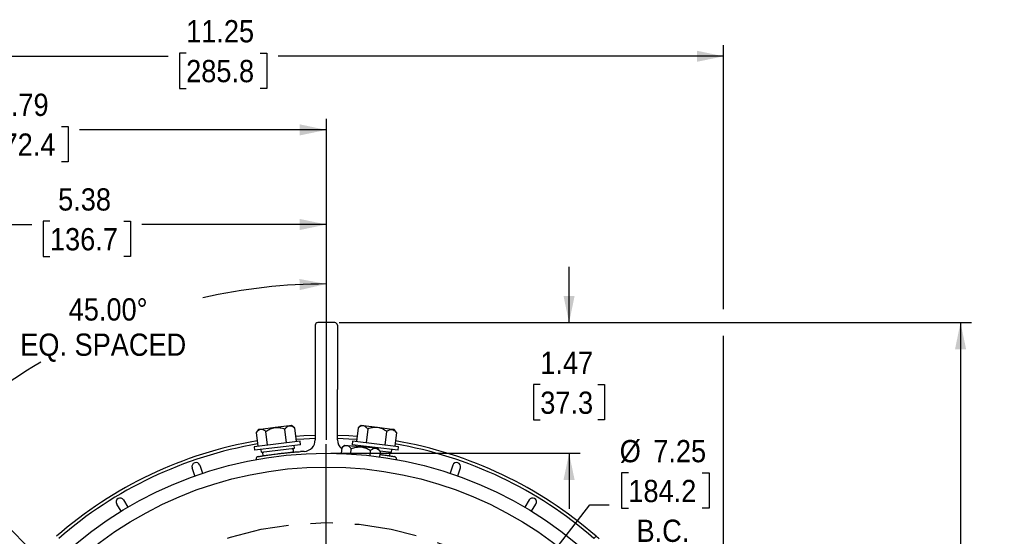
# Model space of a CAD drawing. Header units: inches. Extents: x 1.5 to 80, y 0 to 39.2.
# Tile 11 of 11: x 57.1 to 68.2, y 33.4 to 39.2. Entities that reach past the tile are written whole.
import ezdxf

# ---------------------------------------------------------------- set-up
doc = ezdxf.new("R2010")
doc.units = ezdxf.units.IN
doc.header["$MEASUREMENT"] = 0
doc.linetypes.add('SLD-Center', pattern=[1.45, 0.7, -0.25, 0.25, -0.25])
doc.linetypes.add('SLD-Solid', pattern=[0])
doc.layers.add('CENTER', color=40, linetype='SLD-Center')
doc.layers.add('SLD-0', color=7, linetype='Continuous')
doc.styles.add('SLDTEXTSTYLE0', font='GOTHIC.TTF', dxfattribs={"width": 0.913})
doc.dimstyles.new('SLDDIMSTYLE0', dxfattribs={"dimtxt": 0.25, "dimasz": 0.3, "dimexe": 0, "dimexo": 0.0625, "dimgap": 0.0625, "dimtad": 0, "dimtih": 1, "dimtoh": 1, "dimrnd": 1e-09, "dimzin": 12, "dimdsep": 46, "dimtxsty": 'SLDTEXTSTYLE0', "dimsah": 1, "dimcen": 0.09, "dimadec": 0, "dimazin": 3, "dimtfac": 1, "dimtofl": 0, "dimtmove": 0, "dimatfit": 3, "dimfxl": 0, "dimfrac": 2, "dimtolj": 1, "dimtzin": 12, "dimarcsym": 0})
doc.dimstyles.new('SLDDIMSTYLE1', dxfattribs={"dimtxt": 0.25, "dimasz": 0.3, "dimexe": 0, "dimexo": 0.0625, "dimgap": 0.0625, "dimtad": 0, "dimtih": 1, "dimtoh": 1, "dimrnd": 1e-09, "dimzin": 12, "dimdsep": 46, "dimtxsty": 'SLDTEXTSTYLE0', "dimsah": 1, "dimcen": 0.09, "dimadec": 0, "dimazin": 3, "dimtfac": 1, "dimtmove": 0, "dimatfit": 0, "dimfxl": 0, "dimfrac": 2, "dimtolj": 1, "dimtzin": 12, "dimarcsym": 0})
doc.dimstyles.new('SLDDIMSTYLE4', dxfattribs={"dimtxt": 0.25, "dimasz": 0.3, "dimexe": 0, "dimexo": 0.0625, "dimgap": 0.0625, "dimtad": 0, "dimtih": 1, "dimtoh": 1, "dimrnd": 1e-09, "dimzin": 12, "dimdsep": 46, "dimtxsty": 'SLDTEXTSTYLE0', "dimsah": 1, "dimcen": 0, "dimadec": 0, "dimazin": 3, "dimtfac": 1, "dimtofl": 0, "dimtmove": 0, "dimatfit": 3, "dimfxl": 0, "dimfrac": 2, "dimtolj": 1, "dimtzin": 12, "dimarcsym": 0})
doc.dimstyles.new('SLDDIMSTYLE5', dxfattribs={"dimtxt": 0.25, "dimasz": 0.3, "dimexe": 0, "dimexo": 0.0625, "dimgap": 0.0625, "dimtad": 0, "dimtih": 1, "dimtoh": 1, "dimdec": 4, "dimzin": 4, "dimdsep": 46, "dimtxsty": 'SLDTEXTSTYLE0', "dimsah": 1, "dimcen": 0.09, "dimazin": 1, "dimtfac": 1, "dimtofl": 0, "dimtmove": 0, "dimatfit": 3, "dimfxl": 0, "dimfrac": 2, "dimtolj": 1, "dimtzin": 12, "dimarcsym": 0})

# ---------------------------------------------------------------- blocks, each defined once
blk = doc.blocks.new('_D_8')
at = {"layer": 'SLD-0'}
for p, q in [((63.972, 34.066), (63.895, 34.066)), ((63.895, 34.066), (63.895, 33.669)), ((64.803, 34.066), (64.879, 34.066)), ((64.879, 34.066), (64.879, 33.669)), ((62.796, 32.748), (63.538, 33.706)), ((63.538, 33.706), (63.757, 33.706)), ((63.895, 33.669), (63.972, 33.669)), ((64.879, 33.669), (64.803, 33.669))]:
    blk.add_line(p, q, dxfattribs=at)
blk.add_solid([(62.796, 32.748), (63.03, 32.947), (62.931, 33.024)], dxfattribs=at)
at = {"layer": 'SLD-0', "char_height": 0.25, "attachment_point": 1, "style": 'SLDTEXTSTYLE0'}
for s, insert in [('%%c', (63.875, 34.436)), ('7.25', (64.252, 34.436)), ('184.2', (63.972, 33.988)), ('B.C.', (64.064, 33.541))]:
    blk.add_mtext(s, dxfattribs=dict(at, insert=insert))
blk = doc.blocks.new('_D_10')
at = {"layer": 'SLD-0'}
for p, q in [((60.577, 34.437), (60.577, 36.314)), ((57.978, 32.481), (56.029, 34.43))]:
    blk.add_line(p, q, dxfattribs=at)
for start, end in [(90, 102.7023), (120.5764, 135)]:
    blk.add_arc((60.577, 29.882), 6.307, start, end, dxfattribs=at)
for points in [[(60.577, 36.189), (60.275, 36.245), (60.278, 36.12)], [(56.117, 34.342), (56.377, 34.504), (56.291, 34.594)]]:
    blk.add_solid(points, dxfattribs=at)
at = {"layer": 'SLD-0', "char_height": 0.25, "attachment_point": 1, "style": 'SLDTEXTSTYLE0'}
for s, insert in [('45.00°', (57.681, 36.028)), ('EQ. SPACED ', (57.136, 35.632))]:
    blk.add_mtext(s, dxfattribs=dict(at, insert=insert))
blk = doc.blocks.new('_D_11')
at = {"layer": 'SLD-0'}
for p, q in [((55.194, 30.032), (55.194, 36.982)), ((60.577, 34.437), (60.577, 36.982)), ((57.47, 36.894), (57.394, 36.894)), ((57.394, 36.894), (57.394, 36.497)), ((58.301, 36.894), (58.377, 36.894)), ((58.377, 36.894), (58.377, 36.497)), ((55.194, 36.857), (57.267, 36.857)), ((60.577, 36.857), (58.504, 36.857)), ((57.394, 36.497), (57.47, 36.497)), ((58.377, 36.497), (58.301, 36.497)), ((55.194, 28.331), (55.194, 29.732))]:
    blk.add_line(p, q, dxfattribs=at)
for points in [[(55.194, 36.857), (55.494, 36.795), (55.494, 36.92)], [(60.577, 36.857), (60.277, 36.92), (60.277, 36.795)]]:
    blk.add_solid(points, dxfattribs=at)
at = {"layer": 'SLD-0', "char_height": 0.25, "attachment_point": 1, "style": 'SLDTEXTSTYLE0'}
for s, insert in [('5.38', (57.562, 37.264)), ('136.7', (57.47, 36.817))]:
    blk.add_mtext(s, dxfattribs=dict(at, insert=insert))
blk = doc.blocks.new('_D_14')
at = {"layer": 'SLD-0'}
for p, q in [((60.722, 35.755), (67.831, 35.755)), ((67.706, 35.755), (67.706, 30.984)), ((67.291, 30.61), (67.215, 30.61)), ((67.215, 30.61), (67.215, 30.213)), ((68.122, 30.61), (68.198, 30.61)), ((68.198, 30.61), (68.198, 30.213)), ((67.215, 30.213), (67.291, 30.213)), ((67.706, 25.391), (67.706, 30.162)), ((68.198, 30.213), (68.122, 30.213)), ((60.422, 25.391), (67.831, 25.391))]:
    blk.add_line(p, q, dxfattribs=at)
for points in [[(67.706, 35.755), (67.644, 35.455), (67.769, 35.455)], [(67.706, 25.391), (67.769, 25.691), (67.644, 25.691)]]:
    blk.add_solid(points, dxfattribs=at)
at = {"layer": 'SLD-0', "char_height": 0.25, "attachment_point": 1, "style": 'SLDTEXTSTYLE0'}
for s, insert in [('10.36', (67.291, 30.98)), ('263.3', (67.291, 30.532))]:
    blk.add_mtext(s, dxfattribs=dict(at, insert=insert))
blk = doc.blocks.new('_D_16')
at = {"layer": 'SLD-0'}
for p, q in [((53.791, 31.777), (53.791, 38.872)), ((65.042, 35.905), (65.042, 38.872)), ((53.791, 38.747), (58.798, 38.747)), ((59.001, 38.784), (58.925, 38.784)), ((58.925, 38.784), (58.925, 38.387)), ((59.832, 38.784), (59.908, 38.784)), ((59.908, 38.784), (59.908, 38.387)), ((65.042, 38.747), (60.035, 38.747)), ((58.925, 38.387), (59.001, 38.387)), ((59.908, 38.387), (59.832, 38.387)), ((65.042, 31.736), (65.042, 35.605)), ((53.791, 31.345), (53.791, 31.477)), ((65.042, 30.106), (65.042, 31.436))]:
    blk.add_line(p, q, dxfattribs=at)
for points in [[(53.791, 38.747), (54.091, 38.685), (54.091, 38.81)], [(65.042, 38.747), (64.742, 38.81), (64.742, 38.685)]]:
    blk.add_solid(points, dxfattribs=at)
at = {"layer": 'SLD-0', "char_height": 0.25, "attachment_point": 1, "style": 'SLDTEXTSTYLE0'}
for s, insert in [('11.25', (59.001, 39.154)), ('285.8', (59.001, 38.706))]:
    blk.add_mtext(s, dxfattribs=dict(at, insert=insert))
blk = doc.blocks.new('_D_17')
at = {"layer": 'SLD-0'}
for p, q in [((63.306, 35.755), (63.306, 36.38)), ((60.722, 35.755), (63.431, 35.755)), ((62.982, 35.058), (62.906, 35.058)), ((62.906, 35.058), (62.906, 34.661)), ((63.629, 35.058), (63.705, 35.058)), ((63.705, 35.058), (63.705, 34.661)), ((62.906, 34.661), (62.982, 34.661)), ((63.705, 34.661), (63.629, 34.661)), ((60.627, 34.287), (63.431, 34.287)), ((63.306, 34.287), (63.306, 33.662))]:
    blk.add_line(p, q, dxfattribs=at)
for points in [[(63.306, 35.755), (63.368, 36.055), (63.243, 36.055)], [(63.306, 34.287), (63.243, 33.987), (63.368, 33.987)]]:
    blk.add_solid(points, dxfattribs=at)
at = {"layer": 'SLD-0', "char_height": 0.25, "attachment_point": 1, "style": 'SLDTEXTSTYLE0'}
for s, insert in [('1.47', (62.982, 35.428)), ('37.3', (62.982, 34.98))]:
    blk.add_mtext(s, dxfattribs=dict(at, insert=insert))
blk = doc.blocks.new('_D_18')
at = {"layer": 'SLD-0'}
for p, q in [((53.791, 31.345), (53.791, 38.045)), ((60.577, 34.437), (60.577, 38.045)), ((53.791, 37.92), (56.565, 37.92)), ((56.768, 37.957), (56.692, 37.957)), ((56.692, 37.957), (56.692, 37.56)), ((57.6, 37.957), (57.676, 37.957)), ((57.676, 37.957), (57.676, 37.56)), ((60.577, 37.92), (57.803, 37.92)), ((56.692, 37.56), (56.768, 37.56)), ((57.676, 37.56), (57.6, 37.56))]:
    blk.add_line(p, q, dxfattribs=at)
for points in [[(53.791, 37.92), (54.091, 37.858), (54.091, 37.983)], [(60.577, 37.92), (60.277, 37.983), (60.277, 37.858)]]:
    blk.add_solid(points, dxfattribs=at)
at = {"layer": 'SLD-0', "char_height": 0.25, "attachment_point": 1, "style": 'SLDTEXTSTYLE0'}
for s, insert in [('6.79', (56.861, 38.327)), ('172.4', (56.768, 37.88))]:
    blk.add_mtext(s, dxfattribs=dict(at, insert=insert))
blk = doc.blocks.new('SW_CENTERMARKSYMBOL_5')
at = {"layer": 'SLD-0', "color": 0}
for p, q in [((0, 0.2), (0, 4.505)), ((-0.2, 0), (-4.505, 0)), ((0, 0), (-0.1, 0)), ((0, 0), (0, 0.1)), ((0, 0), (0, -0.1)), ((0, 0), (0.1, 0)), ((0.2, 0), (4.505, 0)), ((0, -0.2), (0, -4.505))]:
    blk.add_line(p, q, dxfattribs=at)

msp = doc.modelspace()

# ---------------------------------------------------------------- linework, layer by layer
at = {"layer": 'CENTER'}
msp.add_circle((60.57672, 29.88239), 3.625, dxfattribs=at)
at = {"layer": 'SLD-0', "linetype": 'SLD-Solid', "lineweight": 25}
for p, q in [((60.67172, 35.75489), (60.48172, 35.75489)), ((60.45172, 35.00489), (60.45172, 34.43784)), ((60.70172, 34.43784), (60.70172, 35.00489)), ((59.81444, 34.55219), (59.78918, 34.51986)), ((59.83937, 34.55525), (59.81444, 34.55219)), ((60.00054, 34.57504), (59.83937, 34.55525)), ((59.91564, 34.37822), (59.89663, 34.53305)), ((60.16171, 34.59483), (60.00054, 34.57504)), ((60.13053, 34.40461), (60.11152, 34.55944)), ((60.18664, 34.59789), (60.16171, 34.59483)), ((60.21897, 34.57263), (60.18664, 34.59789)), ((60.21897, 34.57263), (60.23798, 34.4178)), ((60.93448, 34.57263), (60.91547, 34.4178)), ((60.96681, 34.59789), (60.93448, 34.57263)), ((60.99174, 34.59483), (60.96681, 34.59789)), ((61.15291, 34.57504), (60.99174, 34.59483)), ((61.04193, 34.55944), (61.02292, 34.40461)), ((61.31408, 34.55525), (61.15291, 34.57504)), ((61.23781, 34.37822), (61.25682, 34.53305)), ((61.33901, 34.55219), (61.31408, 34.55525)), ((61.36427, 34.51986), (61.33901, 34.55219)), ((60.28115, 34.4231), (59.76502, 34.35973)), ((59.78918, 34.51986), (59.80819, 34.36503)), ((60.28602, 34.3834), (60.28115, 34.4231)), ((60.8723, 34.4231), (60.86743, 34.3834)), ((61.38842, 34.35973), (60.8723, 34.4231)), ((61.36427, 34.51986), (61.34526, 34.36503)), ((59.76502, 34.35973), (59.7699, 34.32003)), ((60.28602, 34.3834), (59.7699, 34.32003)), ((59.84186, 34.32886), (59.84551, 34.29909)), ((59.84551, 34.29909), (60.21772, 34.34479)), ((60.21772, 34.34479), (60.21406, 34.37456)), ((60.75006, 34.34776), (60.7445, 34.28419)), ((60.78148, 34.37413), (60.75006, 34.34776)), ((60.80651, 34.37194), (60.78148, 34.37413)), ((60.96827, 34.35779), (60.80651, 34.37194)), ((60.85269, 34.27873), (60.8579, 34.33833)), ((61.38355, 34.32003), (60.86743, 34.3834)), ((60.93939, 34.37456), (60.93766, 34.36047)), ((61.13003, 34.34364), (60.96827, 34.35779)), ((61.06837, 34.25986), (61.07358, 34.31946)), ((61.15506, 34.34145), (61.13003, 34.34364)), ((61.18143, 34.31002), (61.15506, 34.34145)), ((61.17705, 34.31516), (61.30793, 34.29909)), ((61.30793, 34.29909), (61.31159, 34.32886)), ((61.38355, 34.32003), (61.38842, 34.35973)), ((59.79147, 34.22036), (59.78672, 34.21958)), ((59.78672, 34.21958), (59.78672, 34.21597)), ((59.86987, 34.26178), (60.20311, 34.30269)), ((61.18143, 34.31002), (61.17586, 34.24645)), ((61.17833, 34.2747), (61.28358, 34.26178)), ((61.36672, 34.21958), (61.36195, 34.22036)), ((61.36672, 34.21958), (61.36672, 34.21597)), ((59.10012, 34.03253), (59.06912, 34.12257)), ((59.15422, 34.15187), (59.18522, 34.06183)), ((61.99923, 34.15187), (61.96823, 34.06183)), ((62.05332, 34.03253), (62.08433, 34.12257)), ((58.29762, 33.76282), (58.34667, 33.68119)), ((62.85582, 33.76282), (62.80678, 33.68119)), ((58.26953, 33.63483), (58.22048, 33.71646)), ((62.88392, 33.63483), (62.93297, 33.71646)), ((63.6099, 33.35397), (63.5851, 33.32917))]:
    msp.add_line(p, q, dxfattribs=at)
at = {"layer": 'SLD-0', "linetype": 'SLD-Solid', "lineweight": 25, "flags": 128}
for points in [[(60.23042, 34.47936), (60.3222, 34.48535), (60.45172, 34.49069)], [(60.23469, 34.44458), (60.32432, 34.45042), (60.45172, 34.45568)], [(60.70172, 34.49069), (60.83124, 34.48535), (60.92303, 34.47936)], [(60.70172, 34.45568), (60.82913, 34.45042), (60.91876, 34.44458)]]:
    msp.add_lwpolyline(points, dxfattribs=at)
at = {"layer": 'SLD-0', "linetype": 'SLD-Solid', "lineweight": 25}
for radius in [4.405, 4.25]:
    msp.add_circle((60.57672, 29.88239), radius, dxfattribs=at)
for centre, radius, start, end in [((60.48172, 35.72489), 0.03, 90, 180), ((60.67172, 35.72489), 0.03, 0, 90), ((60.57672, 29.88239), 4.61, 99.691858, 131.144229), ((60.32172, 34.43784), 0.13, 273.167469, 0), ((60.83172, 34.43784), 0.13, 180, 230.868351), ((60.57672, 29.88239), 4.61, 48.855771, 80.308142), ((60.57672, 29.88239), 4.575, 99.712467, 131.114686), ((60.18324, 34.31787), 0.025, 322.628616, 71.249386), ((60.57672, 29.88239), 4.575, 48.885314, 80.287533), ((59.81672, 34.21958), 0.03, 99.822406, 180), ((59.88548, 34.28131), 0.025, 122.750614, 231.371384), ((60.57672, 29.82989), 4.485, 93.167469, 93.732331), ((61.26797, 34.28131), 0.025, 308.628616, 57.249386), ((61.33672, 34.21958), 0.03, 0, 80.177594), ((59.11167, 34.13722), 0.045, 19, 199), ((62.04178, 34.13722), 0.045, 341, 161), ((58.25905, 33.73964), 0.045, 31, 211), ((62.8944, 33.73964), 0.045, 329, 149), ((60.57672, 29.88239), 4.61, 48.295392, 48.855771)]:
    msp.add_arc(centre, radius, start, end, dxfattribs=at)
for points, knots in [([(60.45172, 35.72489), (60.45172, 35.72485), (60.45172, 35.72477), (60.45172, 35.72415), (60.45172, 35.72316), (60.45172, 35.72176), (60.45172, 35.71996), (60.45172, 35.71777), (60.45172, 35.71518), (60.45172, 35.7122), (60.45172, 35.70883), (60.45172, 35.70506), (60.45172, 35.70091), (60.45172, 35.69637), (60.45172, 35.69144), (60.45172, 35.68614), (60.45172, 35.68045), (60.45172, 35.67146), (60.45172, 35.65827), (60.45172, 35.6397), (60.45172, 35.61888), (60.45172, 35.59197), (60.45172, 35.55766), (60.45172, 35.51221), (60.45172, 35.45964), (60.45172, 35.39993), (60.45172, 35.33663), (60.45172, 35.27119), (60.45172, 35.218), (60.45172, 35.17304), (60.45172, 35.14286), (60.45172, 35.10673), (60.45172, 35.0748), (60.45172, 35.03858), (60.45172, 35.01666), (60.45172, 35.00489)], [0, 0, 0, 0, 0.01500159, 0.03000317, 0.04500476, 0.06000635, 0.07500794, 0.09000952, 0.10501111, 0.1200127, 0.13501429, 0.15001587, 0.16501746, 0.18001905, 0.19502063, 0.21002222, 0.22502381, 0.2400254, 0.27681804, 0.31361018, 0.35030208, 0.3875503, 0.44385542, 0.50004628, 0.56583208, 0.63139711, 0.69578124, 0.76001077, 0.82182669, 0.84464015, 0.8834963, 0.903684, 0.9418394, 0.96877634, 1, 1, 1, 1]), ([(60.70172, 35.72489), (60.70172, 35.72485), (60.70172, 35.72478), (60.70172, 35.72419), (60.70172, 35.72326), (60.70172, 35.72194), (60.70172, 35.72025), (60.70172, 35.71819), (60.70172, 35.71574), (60.70172, 35.7099), (60.70172, 35.69795), (60.70172, 35.67507), (60.70172, 35.64529), (60.70172, 35.59584), (60.70172, 35.51764), (60.70172, 35.42134), (60.70172, 35.33667), (60.70172, 35.27127), (60.70172, 35.20418), (60.70172, 35.14809), (60.70172, 35.10342), (60.70172, 35.07071), (60.70172, 35.03785), (60.70172, 35.01588), (60.70172, 35.00489)], [0, 0, 0, 0, 0.01459052, 0.02916017, 0.04371659, 0.05826741, 0.07282027, 0.08738281, 0.10196267, 0.11656744, 0.17829684, 0.24009313, 0.30439503, 0.36876729, 0.50000361, 0.63123994, 0.69553935, 0.75991411, 0.82163841, 0.8834398, 0.91259566, 0.94170014, 0.97081452, 1, 1, 1, 1]), ([(59.83937, 34.55525), (59.82994, 34.55409), (59.82111, 34.55006), (59.80857, 34.54073), (59.8045, 34.53707), (59.79666, 34.529), (59.79287, 34.52458), (59.78918, 34.51986)], [0, 0, 0, 0, 0.5, 0.5, 0.75, 0.75, 1, 1, 1, 1]), ([(59.89663, 34.53305), (59.88717, 34.54044), (59.87769, 34.54654), (59.86337, 34.55255), (59.85858, 34.55402), (59.84897, 34.55567), (59.84412, 34.55583), (59.83937, 34.55525)], [0, 0, 0, 0, 0.5, 0.5, 0.75, 0.75, 1, 1, 1, 1]), ([(59.89663, 34.53305), (59.91243, 34.54354), (59.92877, 34.55281), (59.95459, 34.56375), (59.96342, 34.56689), (59.98161, 34.57196), (59.99103, 34.57387), (60.00054, 34.57504)], [0, 0, 0, 0, 0.5, 0.5, 0.75, 0.75, 1, 1, 1, 1]), ([(60.00054, 34.57504), (60.01941, 34.57735), (60.03812, 34.5767), (60.06603, 34.57235), (60.07532, 34.57033), (60.09359, 34.56546), (60.1026, 34.56261), (60.11152, 34.55944)], [0, 0, 0, 0, 0.5, 0.5, 0.75, 0.75, 1, 1, 1, 1]), ([(60.11152, 34.55944), (60.11891, 34.56889), (60.12664, 34.5771), (60.13908, 34.5864), (60.14336, 34.58899), (60.15229, 34.59291), (60.15696, 34.59424), (60.16171, 34.59483)], [0, 0, 0, 0, 0.5, 0.5, 0.75, 0.75, 1, 1, 1, 1]), ([(60.16171, 34.59483), (60.17114, 34.59598), (60.18068, 34.59421), (60.1951, 34.58819), (60.19994, 34.58563), (60.2095, 34.57969), (60.21425, 34.57632), (60.21897, 34.57263)], [0, 0, 0, 0, 0.5, 0.5, 0.75, 0.75, 1, 1, 1, 1]), ([(60.99174, 34.59483), (60.98231, 34.59598), (60.97277, 34.59421), (60.95834, 34.58819), (60.95351, 34.58563), (60.94395, 34.57969), (60.9392, 34.57632), (60.93448, 34.57263)], [0, 0, 0, 0, 0.5, 0.5, 0.75, 0.75, 1, 1, 1, 1]), ([(61.04193, 34.55944), (61.03454, 34.56889), (61.02681, 34.5771), (61.01437, 34.5864), (61.01008, 34.58899), (61.00116, 34.59291), (60.99649, 34.59424), (60.99174, 34.59483)], [0, 0, 0, 0, 0.5, 0.5, 0.75, 0.75, 1, 1, 1, 1]), ([(61.15291, 34.57504), (61.13404, 34.57735), (61.11532, 34.5767), (61.08741, 34.57235), (61.07813, 34.57033), (61.05986, 34.56546), (61.05085, 34.56261), (61.04193, 34.55944)], [0, 0, 0, 0, 0.5, 0.5, 0.75, 0.75, 1, 1, 1, 1]), ([(61.25682, 34.53305), (61.24102, 34.54354), (61.22467, 34.55281), (61.19886, 34.56375), (61.19003, 34.56689), (61.17184, 34.57196), (61.16241, 34.57387), (61.15291, 34.57504)], [0, 0, 0, 0, 0.5, 0.5, 0.75, 0.75, 1, 1, 1, 1]), ([(61.25682, 34.53305), (61.26627, 34.54044), (61.27576, 34.54654), (61.29008, 34.55255), (61.29487, 34.55402), (61.30448, 34.55567), (61.30933, 34.55583), (61.31408, 34.55525)], [0, 0, 0, 0, 0.5, 0.5, 0.75, 0.75, 1, 1, 1, 1]), ([(61.31408, 34.55525), (61.32351, 34.55409), (61.33234, 34.55006), (61.34488, 34.54073), (61.34895, 34.53707), (61.35679, 34.529), (61.36058, 34.52458), (61.36427, 34.51986)], [0, 0, 0, 0, 0.5, 0.5, 0.75, 0.75, 1, 1, 1, 1]), ([(60.80651, 34.37194), (60.79704, 34.37277), (60.78757, 34.37066), (60.77336, 34.36415), (60.76862, 34.36142), (60.75927, 34.35515), (60.75465, 34.35161), (60.75006, 34.34776)], [0, 0, 0, 0, 0.5, 0.5, 0.75, 0.75, 1, 1, 1, 1]), ([(60.8579, 34.33833), (60.85019, 34.34752), (60.84218, 34.35546), (60.82942, 34.36431), (60.82505, 34.36675), (60.81599, 34.37036), (60.81128, 34.37153), (60.80651, 34.37194)], [0, 0, 0, 0, 0.5, 0.5, 0.75, 0.75, 1, 1, 1, 1]), ([(60.8579, 34.33833), (60.87554, 34.3453), (60.89345, 34.35097), (60.92098, 34.3563), (60.93027, 34.35754), (60.94911, 34.35871), (60.95873, 34.35863), (60.96827, 34.35779)], [0, 0, 0, 0, 0.5, 0.5, 0.75, 0.75, 1, 1, 1, 1]), ([(60.96827, 34.35779), (60.98721, 34.35613), (61.00538, 34.35161), (61.03177, 34.34154), (61.04044, 34.33764), (61.05729, 34.32908), (61.06552, 34.32442), (61.07358, 34.31946)], [0, 0, 0, 0, 0.5, 0.5, 0.75, 0.75, 1, 1, 1, 1]), ([(61.07358, 34.31946), (61.08277, 34.32717), (61.09204, 34.3336), (61.10614, 34.3401), (61.11088, 34.34174), (61.12042, 34.34373), (61.12526, 34.34406), (61.13003, 34.34364)], [0, 0, 0, 0, 0.5, 0.5, 0.75, 0.75, 1, 1, 1, 1]), ([(61.13003, 34.34364), (61.1395, 34.34281), (61.14846, 34.33909), (61.16132, 34.33021), (61.16552, 34.32669), (61.17364, 34.3189), (61.17758, 34.31461), (61.18143, 34.31002)], [0, 0, 0, 0, 0.5, 0.5, 0.75, 0.75, 1, 1, 1, 1]), ([(59.81161, 34.24914), (59.81164, 34.24915), (59.81171, 34.24916), (59.8123, 34.24926), (59.81323, 34.24942), (59.81454, 34.24965), (59.81623, 34.24994), (59.81829, 34.25029), (59.82275, 34.25106), (59.83145, 34.25254), (59.84728, 34.25518), (59.86727, 34.25844), (59.89926, 34.26348), (59.94871, 34.27087), (60.00879, 34.27892), (60.06169, 34.28528), (60.1036, 34.28993), (60.14723, 34.29435), (60.18476, 34.29777), (60.21525, 34.30032), (60.23832, 34.30212), (60.26151, 34.30382), (60.27701, 34.30486), (60.28477, 34.30537)], [0, 0, 0, 0, 0.01786131, 0.03569119, 0.05350441, 0.0713158, 0.08914019, 0.10699236, 0.12488705, 0.18742057, 0.25009969, 0.31230614, 0.37466794, 0.49978064, 0.62435043, 0.68682864, 0.74935044, 0.81189986, 0.87445293, 0.90588757, 0.93724061, 0.96858657, 1, 1, 1, 1]), ([(61.17829, 34.27423), (61.18645, 34.27316), (61.21885, 34.26891), (61.26328, 34.26207), (61.30799, 34.25494), (61.33641, 34.25008), (61.34003, 34.24946), (61.34184, 34.24914)], [0, 0, 0, 0, 0.07725189, 0.3070865, 0.53781248, 0.7683398, 1, 1, 1, 1])]:
    msp.add_open_spline(points, degree=3, knots=knots, dxfattribs=at)

# ---------------------------------------------------------------- block references
at = {"layer": 'SLD-0'}
msp.add_blockref('SW_CENTERMARKSYMBOL_5', (60.57672, 29.88239), dxfattribs=at)

# ---------------------------------------------------------------- dimensions: what is measured, and where the dimension line sits
for base, p1, p2, picture, middle in [((53.79122, 38.74701), (65.0421, 30.05572), (53.79122, 31.29477), '_D_16', (59.41666, 38.74701)), ((60.57672, 37.92039), (53.79122, 31.29477), (60.57672, 34.38739), '_D_18', (57.18397, 37.92039)), ((60.57672, 36.85725), (55.19422, 28.28117), (60.57672, 34.38739), '_D_11', (57.88547, 36.85725))]:
    dim = msp.add_linear_dim(base=base, p1=p1, p2=p2, dimstyle='SLDDIMSTYLE0', dxfattribs=at)
    dim.commit()
    dim.dimension.update_dxf_attribs({"geometry": picture, "text_midpoint": middle, "dimtype": 160})
dim = msp.add_angular_dim_2l(base=(59.87905, 36.15051), line1=((60.57672, 34.38739), (60.57672, 25.37739)), line2=((60.57672, 29.88239), (58.01346, 32.44565)), text='<>\\PEQ. SPACED ', dimstyle='SLDDIMSTYLE5', dxfattribs=at)
dim.commit()
dim.dimension.update_dxf_attribs({"geometry": '_D_10', "text_midpoint": (58.1632, 35.70914), "dimtype": 162})
for base, p1, p2, dimstyle, picture, middle in [((63.30553, 35.75489), (60.57672, 34.28739), (60.67172, 35.75489), 'SLDDIMSTYLE1', '_D_17', (63.30553, 35.02114)), ((67.70641, 25.39064), (60.67172, 35.75489), (60.37196, 25.39064), 'SLDDIMSTYLE0', '_D_14', (67.70641, 30.57276))]:
    dim = msp.add_linear_dim(base=base, p1=p1, p2=p2, angle=90, dimstyle=dimstyle, dxfattribs=at)
    dim.commit()
    dim.dimension.update_dxf_attribs({"geometry": picture, "text_midpoint": middle, "dimtype": 160})
dim = msp.add_diameter_dim_2p(p1=(58.35699, 27.01648), p2=(62.79646, 32.74829), text='<>\\PB.C.', dimstyle='SLDDIMSTYLE4', dxfattribs=at)
dim.commit()
dim.dimension.update_dxf_attribs({"geometry": '_D_8', "text_midpoint": (64.38724, 33.83072), "dimtype": 163})

doc.saveas('drawing.dxf')
